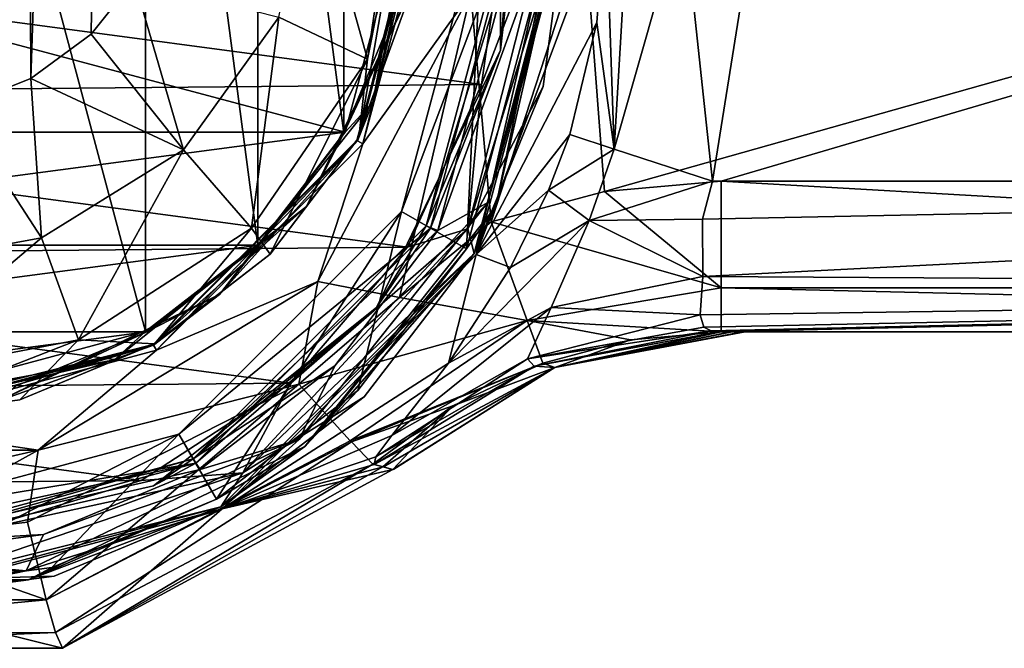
# Model space of a CAD drawing. Header units: metres. Extents: x -106 to 106, y -75 to 129.
# Tile 8 of 16: x 5 to 38, y -26 to -5. Entities that reach past the tile are written whole.
import ezdxf

# ---------------------------------------------------------------- set-up
doc = ezdxf.new("R2010")
doc.units = ezdxf.units.M
doc.layers.add('solid_11512102', color=7, linetype='CONTINUOUS')

msp = doc.modelspace()

# ---------------------------------------------------------------- linework, layer by layer
at = {"layer": 'solid_11512102'}
for points in [[(4.719648, 97.09214, -61.860661), (8.719511, 99.778252, -61.523392), (5.186907, -7.186918, -61.831673)], [(8.719511, 99.778252, -61.523392), (7.187377, -5.718277, -61.676479), (5.186907, -7.186918, -61.831673)], [(8.719511, 99.778252, -61.523392), (8.618262, -3.922099, -61.534431), (7.187377, -5.718277, -61.676479)], [(4.719648, 97.09214, -61.860661), (5.186907, -7.186918, -61.831673), (2.723256, -8.159181, -61.953636)], [(8.989192, -15.594686, -26), (0, 18, -26), (0, -18, -26)], [(8.989192, -15.594686, -26), (8.989191, 15.594687, -26), (0, 18, -26)], [(12.721629, -12.734203, -26), (12.721628, 12.734204, -26), (8.989191, 15.594687, -26)], [(8.989192, -15.594686, -26), (12.721629, -12.734203, -26), (8.989191, 15.594687, -26)], [(15.585371, -9.005325, -26), (15.58537, 9.005326, -26), (12.721628, 12.734204, -26)], [(12.721629, -12.734203, -26), (15.585371, -9.005325, -26), (12.721628, 12.734204, -26)], [(15.585371, -9.005325, -26), (17.385897, -4.661605, -26), (15.58537, 9.005326, -26)], [(24.245312, -10.93932, -16.299999), (23.595959, -2.388039, -16.299999), (90, 7.6, -16.299999)], [(24.245312, -10.93932, -16.299999), (90, 7.6, -16.299999), (28.123634, -10.6, -16.299999)], [(90, -10.6, 17.200001), (90, 7.6, 17.200001), (27.841408, 7.6, 17.200001)], [(29.290823, -1.5, 17.200001), (90, -10.6, 17.200001), (27.841408, 7.6, 17.200001)], [(28.123634, -10.6, -16.299999), (90, 7.6, -16.299999), (90, -10.6, -16.299999)], [(20.793076, 3.245884, 46.800446), (20.793076, -6.245884, 46.800446), (21.154348, -1.5, 46.700001)], [(20.793076, 3.245884, 46.800446), (21.327036, -1.5, 47.000889), (20.793076, -6.245884, 46.800446)], [(15.633801, -8.972308, -25.299999), (-15.634018, -8.971929, -25.299999), (-18.025518, 0, -25.299999)], [(18.025518, 0, -25.299999), (15.633801, -8.972308, -25.299999), (-18.025518, 0, -25.299999)], [(13.419914, -5.144756, -59.647003), (14.509862, 0.118094, -59.474281), (16.37323, -6.546627, -55.627056)], [(14.509862, 0.118094, -59.474281), (17.35532, 0.146499, -56.126656), (16.37323, -6.546627, -55.627056)], [(18.369696, 0, -25.162687), (18.524832, 0, -24.826168), (16.042976, -9.262416, -24.826168)], [(18.369696, 0, -25.162687), (16.042976, -9.262416, -24.826168), (16.550524, -7.970312, -25.162687)], [(16.078671, -9.150211, -51.609093), (18.499296, 0.161441, -51.482052), (18.5, 0, -26.5)], [(17.702637, 0.150313, -55.393536), (18.499296, 0.161441, -51.482052), (16.078671, -9.150211, -51.609093)], [(16.37323, -6.546627, -55.627056), (17.702637, 0.150313, -55.393536), (16.078671, -9.150211, -51.609093)], [(17.35532, 0.146499, -56.126656), (17.702637, 0.150313, -55.393536), (16.37323, -6.546627, -55.627056)], [(18.369696, 0, -25.162687), (16.550524, -7.970312, -25.162687), (18.025518, 0, -25.299999)], [(16.550524, -7.970312, -25.162687), (15.633801, -8.972308, -25.299999), (18.025518, 0, -25.299999)], [(16.078671, -9.150211, -51.609093), (18.5, 0, -26.5), (16.021469, -9.25, -26.5)], [(17.893391, -4.08405, -26.146446), (16.021469, -9.25, -26.5), (18.5, 0, -26.5)], [(16.214893, -9.361672, -21.038321), (16.042976, -9.262416, -24.826168), (18.524832, 0, -24.826168)], [(18.723345, 0, -21.038321), (16.214893, -9.361672, -21.038321), (18.524832, 0, -24.826168)], [(19.80447, -4.341289, -17.67314), (16.214893, -9.361672, -21.038321), (18.723345, 0, -21.038321)], [(-20.99667, -1.878257, 66.25), (20.157806, -7.386669, 66.25), (21.000027, -1.504778, 66.25)], [(17.497089, -11.601845, 48.75), (18.469755, -12.163518, 47.000889), (21.327036, -1.5, 47.000889)], [(20.203856, -1.5, 48.75), (17.497089, -11.601845, 48.75), (21.327036, -1.5, 47.000889)], [(19.662439, -12.843631, 48.75), (17.497089, -11.601845, 48.75), (20.203856, -1.5, 48.75)], [(18.320126, -12.077276, 46.700001), (18.713818, -12.239601, 46.700001), (21.576553, -1.5, 46.700001)], [(21.154348, -1.5, 46.700001), (18.320126, -12.077276, 46.700001), (21.576553, -1.5, 46.700001)], [(20.793076, -6.245884, 46.800446), (18.320126, -12.077276, 46.700001), (21.154348, -1.5, 46.700001)], [(20.793076, -6.245884, 46.800446), (21.327036, -1.5, 47.000889), (18.469755, -12.163518, 47.000889)], [(22.609085, -1.5, 46.288063), (21.576553, -1.5, 46.700001), (18.713818, -12.239601, 46.700001)], [(20.370081, -11.309714, 46.288063), (22.609085, -1.5, 46.288063), (18.713818, -12.239601, 46.700001)], [(22.700001, -1.5, 48.75), (19.662439, -12.843631, 48.75), (20.203856, -1.5, 48.75)], [(20.643118, -11.441201, 48.837868), (19.662439, -12.843631, 48.75), (22.700001, -1.5, 48.75)], [(19.703758, -12.184247, 65.664047), (22.413624, -1.5, 65.663582), (20.157806, -7.386669, 66.25)], [(19.703758, -12.184247, 65.664047), (22.216204, -7.453178, 64.25), (23, -1.5, 64.25)], [(19.703758, -12.184247, 65.664047), (23, -1.5, 64.25), (22.413624, -1.5, 65.663582)], [(22.216204, -7.453178, 64.25), (19.918585, -13, 49.049999), (23, -1.5, 49.049999)], [(22.912132, -1.5, 48.837868), (23, -1.5, 49.049999), (19.918585, -13, 49.049999)], [(22.912132, -1.5, 48.837868), (19.918585, -13, 49.049999), (20.643118, -11.441201, 48.837868)], [(24.297705, -1.5, 21.93832), (23.074497, -1.5, 45.278503), (19.983101, -13.037249, 45.278503)], [(20.370081, -11.309714, 46.288063), (19.983101, -13.037249, 45.278503), (23.074497, -1.5, 45.278503)], [(23.995232, -5.321947, 21.93832), (24.297705, -1.5, 21.93832), (19.983101, -13.037249, 45.278503)], [(22.413624, -1.5, 65.663582), (21.000027, -1.504778, 66.25), (20.157806, -7.386669, 66.25)], [(20.370081, -11.309714, 46.288063), (23.074497, -1.5, 45.278503), (22.609085, -1.5, 46.288063)], [(22.912132, -1.5, 48.837868), (20.643118, -11.441201, 48.837868), (22.700001, -1.5, 48.75)], [(23, -1.5, 64.25), (22.216204, -7.453178, 64.25), (23, -1.5, 49.049999)], [(24.57196, -9.529095, 18.571795), (24.297705, -1.5, 21.93832), (23.995232, -5.321947, 21.93832)], [(25.050611, -1.5, 19.550404), (24.297705, -1.5, 21.93832), (24.57196, -9.529095, 18.571795)], [(26.866804, -1.500001, 17.826902), (25.050611, -1.5, 19.550404), (24.57196, -9.529095, 18.571795)], [(26.866804, -1.500001, 17.826902), (24.57196, -9.529095, 18.571795), (27.841408, -10.6, 17.200001)], [(29.290823, -1.5, 17.200001), (26.866804, -1.500001, 17.826902), (27.841408, -10.6, 17.200001)], [(29.290823, -1.5, 17.200001), (27.841408, -10.6, 17.200001), (90, -10.6, 17.200001)], [(-20.99667, -1.878257, 66.25), (-20.049437, -7.747014, 66.25), (20.157806, -7.386669, 66.25)], [(19.80447, -4.341289, -17.67314), (23.595959, -2.388039, -16.299999), (20.488295, -11.945787, -16.299999)], [(24.245312, -10.93932, -16.299999), (20.488295, -11.945787, -16.299999), (23.595959, -2.388039, -16.299999)], [(10.253941, -9.561336, -60.071144), (7.187377, -5.718277, -61.676479), (8.618262, -3.922099, -61.534431)], [(10.253941, -9.561336, -60.071144), (8.618262, -3.922099, -61.534431), (13.419914, -5.144756, -59.647003)], [(14.349386, -11.443254, -26.146446), (16.021469, -9.25, -26.5), (17.893391, -4.08405, -26.146446)], [(14.349386, -11.443254, -26.146446), (17.893391, -4.08405, -26.146446), (15.585371, -9.005325, -26)], [(17.893391, -4.08405, -26.146446), (17.385897, -4.661605, -26), (15.585371, -9.005325, -26)], [(14.726598, -13.935247, -17.67314), (16.214893, -9.361672, -21.038321), (19.80447, -4.341289, -17.67314)], [(14.726598, -13.935247, -17.67314), (19.80447, -4.341289, -17.67314), (17.43811, -14.459725, -16.414349)], [(19.80447, -4.341289, -17.67314), (20.488295, -11.945787, -16.299999), (17.43811, -14.459725, -16.414349)], [(10.253941, -9.561336, -60.071144), (13.419914, -5.144756, -59.647003), (12.513628, -12.160793, -56.200237)], [(13.419914, -5.144756, -59.647003), (16.37323, -6.546627, -55.627056), (12.513628, -12.160793, -56.200237)], [(23.09535, -9.048723, 21.93832), (23.995232, -5.321947, 21.93832), (19.983101, -13.037249, 45.278503)], [(24.57196, -9.529095, 18.571795), (23.995232, -5.321947, 21.93832), (23.09535, -9.048723, 21.93832)], [(10.253941, -9.561336, -60.071144), (5.186907, -7.186918, -61.831673), (7.187377, -5.718277, -61.676479)], [(20.793076, -6.245884, 46.800446), (16.674753, -14.797671, 46.800446), (18.320126, -12.077276, 46.700001)], [(20.793076, -6.245884, 46.800446), (18.469755, -12.163518, 47.000889), (16.674753, -14.797671, 46.800446)], [(12.513628, -12.160793, -56.200237), (16.37323, -6.546627, -55.627056), (13.140658, -13.022023, -51.73914)], [(16.37323, -6.546627, -55.627056), (16.078671, -9.150211, -51.609093), (13.140658, -13.022023, -51.73914)], [(5.54097, -12.477416, -60.490532), (2.723256, -8.159181, -61.953636), (5.186907, -7.186918, -61.831673)], [(5.54097, -12.477416, -60.490532), (5.186907, -7.186918, -61.831673), (10.253941, -9.561336, -60.071144)], [(-20.049437, -7.747014, 66.25), (17.704283, -12.793838, 66.25), (20.157806, -7.386669, 66.25)], [(19.703758, -12.184247, 65.664047), (20.157806, -7.386669, 66.25), (17.704283, -12.793838, 66.25)], [(19.703758, -12.184247, 65.664047), (19.918274, -13.000538, 64.25), (22.216204, -7.453178, 64.25)], [(22.216204, -7.453178, 64.25), (19.918274, -13.000538, 64.25), (19.918585, -13, 49.049999)], [(-20.049437, -7.747014, 66.25), (-17.496754, -13.113329, 66.25), (17.704283, -12.793838, 66.25)], [(0, -13.49546, -60.662872), (2.723256, -8.159181, -61.953636), (5.54097, -12.477416, -60.490532)], [(16.550524, -7.970312, -25.162687), (11.453318, -14.362006, -25.162687), (15.633801, -8.972308, -25.299999)], [(16.550524, -7.970312, -25.162687), (16.042976, -9.262416, -24.826168), (11.453318, -14.362006, -25.162687)], [(15.633801, -8.972308, -25.299999), (-12.771796, -12.72008, -25.299999), (-15.634018, -8.971929, -25.299999)], [(15.633801, -8.972308, -25.299999), (12.771514, -12.720364, -25.299999), (-12.771796, -12.72008, -25.299999)], [(11.453318, -14.362006, -25.162687), (12.771514, -12.720364, -25.299999), (15.633801, -8.972308, -25.299999)], [(14.349386, -11.443254, -26.146446), (15.585371, -9.005325, -26), (12.721629, -12.734203, -26)], [(13.140658, -13.022023, -51.73914), (16.078671, -9.150211, -51.609093), (16.021469, -9.25, -26.5)], [(22.393129, -10.896964, 22.183111), (23.09535, -9.048723, 21.93832), (19.983101, -13.037249, 45.278503)], [(24.57196, -9.529095, 18.571795), (23.09535, -9.048723, 21.93832), (22.393129, -10.896964, 22.183111)], [(13.140658, -13.022023, -51.73914), (16.021469, -9.25, -26.5), (9.25, -16.021469, -26.5)], [(14.349386, -11.443254, -26.146446), (9.25, -16.021469, -26.5), (16.021469, -9.25, -26.5)], [(9.361672, -16.214893, -21.038321), (9.262416, -16.042976, -24.826168), (16.042976, -9.262416, -24.826168)], [(11.453318, -14.362006, -25.162687), (16.042976, -9.262416, -24.826168), (9.262416, -16.042976, -24.826168)], [(16.214893, -9.361672, -21.038321), (9.361672, -16.214893, -21.038321), (16.042976, -9.262416, -24.826168)], [(14.726598, -13.935247, -17.67314), (9.361672, -16.214893, -21.038321), (16.214893, -9.361672, -21.038321)], [(5.54097, -12.477416, -60.490532), (10.253941, -9.561336, -60.071144), (6.765507, -15.866085, -56.766994)], [(10.253941, -9.561336, -60.071144), (12.513628, -12.160793, -56.200237), (6.765507, -15.866085, -56.766994)], [(23.739199, -11.903878, 18.695518), (24.57196, -9.529095, 18.571795), (22.393129, -10.896964, 22.183111)], [(23.739199, -11.903878, 18.695518), (27.841408, -10.6, 17.200001), (24.57196, -9.529095, 18.571795)], [(23.739199, -11.903878, 18.695518), (27.506081, -11.862419, 17.038006), (27.841408, -10.6, 17.200001)], [(24.245312, -10.93932, -16.299999), (28.123634, -10.6, -16.299999), (28.123634, -14.135534, -14.835534)], [(27.506081, -11.862419, 17.038006), (90, -10.6, 17.200001), (27.841408, -10.6, 17.200001)], [(27.506081, -11.862419, 17.038006), (27.521347, -13.764078, 16.071512), (90, -10.6, 17.200001)], [(90, -14.135534, 15.735534), (90, -10.6, 17.200001), (27.521347, -13.764078, 16.071512)], [(90, -14.135534, -14.835534), (28.123634, -10.6, -16.299999), (90, -10.6, -16.299999)], [(90, -14.135534, -14.835534), (28.123634, -14.135534, -14.835534), (28.123634, -10.6, -16.299999)], [(21.120628, -13.470198, 22.335812), (22.393129, -10.896964, 22.183111), (19.983101, -13.037249, 45.278503)], [(24.245312, -10.93932, -16.299999), (28.123634, -14.135534, -14.835534), (20.488295, -11.945787, -16.299999)], [(23.739199, -11.903878, 18.695518), (22.393129, -10.896964, 22.183111), (21.120628, -13.470198, 22.335812)], [(7.963308, -16.53598, -26.146446), (9.25, -16.021469, -26.5), (14.349386, -11.443254, -26.146446)], [(7.963308, -16.53598, -26.146446), (14.349386, -11.443254, -26.146446), (8.989192, -15.594686, -26)], [(14.349386, -11.443254, -26.146446), (12.721629, -12.734203, -26), (8.989192, -15.594686, -26)], [(14.096534, -19.176495, 46.288063), (20.370081, -11.309714, 46.288063), (15.287887, -16.725904, 46.700001)], [(14.096534, -19.176495, 46.288063), (19.983101, -13.037249, 45.278503), (20.370081, -11.309714, 46.288063)], [(20.643118, -11.441201, 48.837868), (19.918585, -13, 49.049999), (14.28548, -19.413425, 48.837868)], [(20.643118, -11.441201, 48.837868), (14.28548, -19.413425, 48.837868), (19.662439, -12.843631, 48.75)], [(20.370081, -11.309714, 46.288063), (18.713818, -12.239601, 46.700001), (15.287887, -16.725904, 46.700001)], [(17.497089, -11.601845, 48.75), (10.101845, -18.997089, 48.75), (18.469755, -12.163518, 47.000889)], [(11.353283, -21.15687, 48.75), (10.101845, -18.997089, 48.75), (17.497089, -11.601845, 48.75)], [(16.055252, -17.547379, 48.75), (11.353283, -21.15687, 48.75), (17.497089, -11.601845, 48.75)], [(19.662439, -12.843631, 48.75), (16.055252, -17.547379, 48.75), (17.497089, -11.601845, 48.75)], [(18.320126, -12.077276, 46.700001), (10.577276, -19.820126, 46.700001), (18.713818, -12.239601, 46.700001)], [(16.674753, -14.797671, 46.800446), (10.577276, -19.820126, 46.700001), (18.320126, -12.077276, 46.700001)], [(21.680948, -15.22332, -14.882647), (17.43811, -14.459725, -16.414349), (20.488295, -11.945787, -16.299999)], [(23.739199, -11.903878, 18.695518), (21.120628, -13.470198, 22.335812), (19.067514, -16.646442, 20.916052)], [(23.739199, -11.903878, 18.695518), (19.067514, -16.646442, 20.916052), (22.481295, -14.794817, 17.363859)], [(21.680948, -15.22332, -14.882647), (20.488295, -11.945787, -16.299999), (28.123634, -14.135534, -14.835534)], [(23.739199, -11.903878, 18.695518), (22.481295, -14.794817, 17.363859), (27.521347, -13.764078, 16.071512)], [(23.739199, -11.903878, 18.695518), (27.521347, -13.764078, 16.071512), (27.506081, -11.862419, 17.038006)], [(6.765507, -15.866085, -56.766994), (12.513628, -12.160793, -56.200237), (9.29504, -15.995381, -51.869602)], [(12.513628, -12.160793, -56.200237), (13.140658, -13.022023, -51.73914), (9.29504, -15.995381, -51.869602)], [(10.101845, -18.997089, 48.75), (10.663518, -19.969755, 47.000889), (18.469755, -12.163518, 47.000889)], [(10.577276, -19.820126, 46.700001), (15.287887, -16.725904, 46.700001), (18.713818, -12.239601, 46.700001)], [(16.674753, -14.797671, 46.800446), (18.469755, -12.163518, 47.000889), (10.663518, -19.969755, 47.000889)], [(19.703758, -12.184247, 65.664047), (13.829322, -17.303339, 66.25), (12.228366, -20.284676, 65.664185)], [(19.703758, -12.184247, 65.664047), (12.228366, -20.284676, 65.664185), (19.918274, -13.000538, 64.25)], [(19.703758, -12.184247, 65.664047), (17.704283, -12.793838, 66.25), (13.829322, -17.303339, 66.25)], [(12.771514, -12.720364, -25.299999), (-9.035025, -15.59768, -25.299999), (-12.771796, -12.72008, -25.299999)], [(12.771514, -12.720364, -25.299999), (9.034655, -15.597895, -25.299999), (-9.035025, -15.59768, -25.299999)], [(5.54097, -12.477416, -60.490532), (6.765507, -15.866085, -56.766994), (0, -17.160252, -57.000004)], [(0, -13.49546, -60.662872), (5.54097, -12.477416, -60.490532), (0, -17.160252, -57.000004)], [(11.453318, -14.362006, -25.162687), (9.034655, -15.597895, -25.299999), (12.771514, -12.720364, -25.299999)], [(-17.496754, -13.113329, 66.25), (13.829322, -17.303339, 66.25), (17.704283, -12.793838, 66.25)], [(9.29504, -15.995381, -51.869602), (13.140658, -13.022023, -51.73914), (9.25, -16.021469, -26.5)], [(16.262835, -17.764078, 64.25), (11.5, -21.418585, 49.049999), (19.918585, -13, 49.049999)], [(14.28548, -19.413425, 48.837868), (19.918585, -13, 49.049999), (11.5, -21.418585, 49.049999)], [(19.067514, -16.646442, 20.916052), (19.983101, -13.037249, 45.278503), (11.537249, -21.483101, 45.278503)], [(14.096534, -19.176495, 46.288063), (11.537249, -21.483101, 45.278503), (19.983101, -13.037249, 45.278503)], [(12.228366, -20.284676, 65.664185), (16.262835, -17.764078, 64.25), (19.918274, -13.000538, 64.25)], [(14.28548, -19.413425, 48.837868), (16.055252, -17.547379, 48.75), (19.662439, -12.843631, 48.75)], [(19.918274, -13.000538, 64.25), (16.262835, -17.764078, 64.25), (19.918585, -13, 49.049999)], [(19.067514, -16.646442, 20.916052), (21.120628, -13.470198, 22.335812), (19.983101, -13.037249, 45.278503)], [(-17.496754, -13.113329, 66.25), (-13.542122, -17.550444, 66.25), (13.829322, -17.303339, 66.25)], [(5.42744, -19.534756, -17.67314), (9.361672, -16.214893, -21.038321), (14.726598, -13.935247, -17.67314)], [(5.42744, -19.534756, -17.67314), (14.726598, -13.935247, -17.67314), (14.086325, -17.343475, -16.492277)], [(14.726598, -13.935247, -17.67314), (17.43811, -14.459725, -16.414349), (14.086325, -17.343475, -16.492277)], [(22.481295, -14.794817, 17.363859), (27.431093, -15.035764, 14.50738), (27.521347, -13.764078, 16.071512)], [(90, -14.135534, 15.735534), (27.521347, -13.764078, 16.071512), (27.431093, -15.035764, 14.50738)], [(11.453318, -14.362006, -25.162687), (4.087642, -17.909128, -25.162687), (9.034655, -15.597895, -25.299999)], [(11.453318, -14.362006, -25.162687), (9.262416, -16.042976, -24.826168), (4.087642, -17.909128, -25.162687)], [(21.680948, -15.22332, -14.882647), (28.123634, -14.135534, -14.835534), (28.123634, -15.6, -11.3)], [(90, -14.135534, 15.735534), (27.431093, -15.035764, 14.50738), (27.547726, -15.451089, 13.411173)], [(90, -14.135534, 15.735534), (27.547726, -15.451089, 13.411173), (27.791414, -15.568494, 12.760421)], [(90, -14.135534, 15.735534), (27.791414, -15.568494, 12.760421), (28.053013, -15.6, 12.2)], [(90, -14.135534, 15.735534), (28.053013, -15.6, 12.2), (59.026505, -15.6, 12.2)], [(28.123634, -15.6, -11.3), (28.123634, -14.135534, -14.835534), (90, -15.6, -11.3)], [(90, -14.135534, -14.835534), (90, -15.6, -11.3), (28.123634, -14.135534, -14.835534)], [(21.680948, -15.22332, -14.882647), (14.086325, -17.343475, -16.492277), (17.43811, -14.459725, -16.414349)], [(16.674753, -14.797671, 46.800446), (9.25379, -20.715693, 46.800446), (10.577276, -19.820126, 46.700001)], [(16.674753, -14.797671, 46.800446), (10.663518, -19.969755, 47.000889), (9.25379, -20.715693, 46.800446)], [(22.481295, -14.794817, 17.363859), (19.067514, -16.646442, 20.916052), (17.186003, -19.044067, 16.949202)], [(22.481295, -14.794817, 17.363859), (17.186003, -19.044067, 16.949202), (21.685287, -16.499352, 14.169263)], [(22.481295, -14.794817, 17.363859), (21.685287, -16.499352, 14.169263), (27.431093, -15.035764, 14.50738)], [(21.685287, -16.499352, 14.169263), (27.547726, -15.451089, 13.411173), (27.431093, -15.035764, 14.50738)], [(21.680948, -15.22332, -14.882647), (15.798206, -19.219088, -14.799506), (14.086325, -17.343475, -16.492277)], [(21.680948, -15.22332, -14.882647), (22.197441, -16.642683, -11.434143), (15.798206, -19.219088, -14.799506)], [(21.680948, -15.22332, -14.882647), (28.123634, -15.6, -11.3), (25.113783, -15.862819, -11.368099)], [(21.680948, -15.22332, -14.882647), (25.113783, -15.862819, -11.368099), (22.197441, -16.642683, -11.434143)], [(9.034655, -15.597895, -25.299999), (-4.677322, -17.408091, -25.299999), (-9.035025, -15.59768, -25.299999)], [(9.034655, -15.597895, -25.299999), (4.676919, -17.408199, -25.299999), (-4.677322, -17.408091, -25.299999)], [(7.963308, -16.53598, -26.146446), (8.989192, -15.594686, -26), (0, -18, -26)], [(4.087642, -17.909128, -25.162687), (4.676919, -17.408199, -25.299999), (9.034655, -15.597895, -25.299999)], [(21.685287, -16.499352, 14.169263), (27.791414, -15.568494, 12.760421), (27.547726, -15.451089, 13.411173)], [(21.685287, -16.499352, 14.169263), (21.916727, -16.739058, 11.718176), (27.791414, -15.568494, 12.760421)], [(27.791414, -15.568494, 12.760421), (21.916727, -16.739058, 11.718176), (28.053013, -15.6, 12.2)], [(21.916727, -16.739058, 11.718176), (22.601015, -16.78335, 1.463555), (28.053013, -15.6, 12.2)], [(28.450941, -15.6, 7.112482), (28.053013, -15.6, 12.2), (22.601015, -16.78335, 1.463555)], [(22.601015, -16.78335, 1.463555), (28.851881, -15.6, 1.946898), (28.450941, -15.6, 7.112482)], [(28.927032, -15.6, 0.000005), (28.851881, -15.6, 1.946898), (22.601015, -16.78335, 1.463555)], [(28.851881, -15.6, -1.946898), (22.601015, -16.78335, 1.463555), (22.601015, -16.78335, -1.463555)], [(28.927032, -15.6, 0.000005), (22.601015, -16.78335, 1.463555), (28.851881, -15.6, -1.946898)], [(28.488495, -15.6, -6.63031), (22.601015, -16.78335, -1.463555), (28.123634, -15.6, -11.3)], [(25.113783, -15.862819, -11.368099), (28.123634, -15.6, -11.3), (22.601015, -16.78335, -1.463555)], [(28.488495, -15.6, -6.63031), (28.851881, -15.6, -1.946898), (22.601015, -16.78335, -1.463555)], [(59.026505, -15.6, 12.2), (28.053013, -15.6, 12.2), (28.450941, -15.6, 7.112482)], [(73.023628, -15.6, -10.249391), (28.123634, -15.6, -11.3), (90, -15.6, -11.3)], [(73.023628, -15.6, -10.249391), (28.488495, -15.6, -6.63031), (28.123634, -15.6, -11.3)], [(59.026505, -15.6, 12.2), (28.450941, -15.6, 7.112482), (28.851881, -15.6, 1.946898)], [(73.023628, -15.6, -10.249391), (28.851881, -15.6, -1.946898), (28.488495, -15.6, -6.63031)], [(28.927032, -15.6, 0.000005), (59.026505, -15.6, 12.2), (28.851881, -15.6, 1.946898)], [(73.023628, -15.6, -10.249391), (28.927032, -15.6, 0.000005), (28.851881, -15.6, -1.946898)], [(67.398651, -15.6, -6.162694), (59.026505, -15.6, 12.2), (28.927032, -15.6, 0.000005)], [(67.398651, -15.6, -6.162694), (28.927032, -15.6, 0.000005), (73.023628, -15.6, -10.249391)], [(6.765507, -15.866085, -56.766994), (4.81069, -17.863573, -51.965084), (0, -18.5, -52)], [(0, -17.160252, -57.000004), (6.765507, -15.866085, -56.766994), (0, -18.5, -52)], [(4.81069, -17.863573, -51.965084), (9.25, -16.021469, -26.5), (0, -18.5, -26.5)], [(0, -18.353554, -26.146446), (0, -18.5, -26.5), (9.25, -16.021469, -26.5)], [(7.963308, -16.53598, -26.146446), (0, -18.353554, -26.146446), (9.25, -16.021469, -26.5)], [(6.765507, -15.866085, -56.766994), (9.29504, -15.995381, -51.869602), (4.81069, -17.863573, -51.965084)], [(4.81069, -17.863573, -51.965084), (9.29504, -15.995381, -51.869602), (9.25, -16.021469, -26.5)], [(25.113783, -15.862819, -11.368099), (22.601015, -16.78335, -1.463555), (22.197441, -16.642683, -11.434143)], [(0, -18.723345, -21.038321), (0, -18.524832, -24.826168), (9.262416, -16.042976, -24.826168)], [(4.087642, -17.909128, -25.162687), (9.262416, -16.042976, -24.826168), (0, -18.524832, -24.826168)], [(9.361672, -16.214893, -21.038321), (0, -18.723345, -21.038321), (9.262416, -16.042976, -24.826168)], [(5.42744, -19.534756, -17.67314), (0, -18.723345, -21.038321), (9.361672, -16.214893, -21.038321)], [(7.963308, -16.53598, -26.146446), (0, -18, -26), (0, -18.353554, -26.146446)], [(17.186003, -19.044067, 16.949202), (19.067514, -16.646442, 20.916052), (11.537249, -21.483101, 45.278503)], [(15.798206, -19.219088, -14.799506), (22.197441, -16.642683, -11.434143), (15.837219, -19.261112, -14.726147)], [(15.837219, -19.261112, -14.726147), (22.197441, -16.642683, -11.434143), (19.2054, -18.055939, -11.72872)], [(21.685287, -16.499352, 14.169263), (17.186003, -19.044067, 16.949202), (16.651621, -19.757294, 14.063089)], [(21.685287, -16.499352, 14.169263), (16.651621, -19.757294, 14.063089), (21.916727, -16.739058, 11.718176)], [(22.601015, -16.78335, -1.463555), (19.2054, -18.055939, -11.72872), (22.197441, -16.642683, -11.434143)], [(10.577276, -19.820126, 46.700001), (10.814916, -20.170414, 46.700001), (15.287887, -16.725904, 46.700001)], [(14.096534, -19.176495, 46.288063), (15.287887, -16.725904, 46.700001), (10.814916, -20.170414, 46.700001)], [(21.916727, -16.739058, 11.718176), (16.651621, -19.757294, 14.063089), (16.589025, -20.009117, 11.299822)], [(21.916727, -16.739058, 11.718176), (16.589025, -20.009117, 11.299822), (22.601015, -16.78335, 1.463555)], [(22.601015, -16.78335, 1.463555), (16.589025, -20.009117, 11.299822), (16.89999, -20.090359, 6.173284)], [(22.601015, -16.78335, 1.463555), (16.89999, -20.090359, 6.173284), (17.210262, -20.170574, 1.046719)], [(22.601015, -16.78335, -1.463555), (22.601015, -16.78335, 1.463555), (17.210262, -20.170574, 1.046719)], [(22.601015, -16.78335, -1.463555), (17.210262, -20.170574, 1.046719), (17.253065, -20.168369, 0)], [(22.601015, -16.78335, -1.463555), (17.253065, -20.168369, 0), (17.210262, -20.170574, -1.046719)], [(22.601015, -16.78335, -1.463555), (17.210262, -20.170574, -1.046719), (19.2054, -18.055939, -11.72872)], [(-13.542122, -17.550444, 66.25), (8.847975, -20.545019, 66.25), (13.829322, -17.303339, 66.25)], [(5.42744, -19.534756, -17.67314), (14.086325, -17.343475, -16.492277), (5.074308, -21.924286, -16.44928)], [(5.691658, -24.504778, -14.769584), (5.074308, -21.924286, -16.44928), (14.086325, -17.343475, -16.492277)], [(15.798206, -19.219088, -14.799506), (5.691658, -24.504778, -14.769584), (14.086325, -17.343475, -16.492277)], [(12.228366, -20.284676, 65.664185), (13.829322, -17.303339, 66.25), (8.847975, -20.545019, 66.25)], [(-13.542122, -17.550444, 66.25), (-8.501501, -20.70236, 66.25), (8.847975, -20.545019, 66.25)], [(14.28548, -19.413425, 48.837868), (11.353283, -21.15687, 48.75), (16.055252, -17.547379, 48.75)], [(16.262835, -17.764078, 64.25), (11.499048, -21.419134, 64.25), (11.5, -21.418585, 49.049999)], [(12.228366, -20.284676, 65.664185), (11.499048, -21.419134, 64.25), (16.262835, -17.764078, 64.25)], [(15.837219, -19.261112, -14.726147), (19.2054, -18.055939, -11.72872), (16.549765, -19.9988, -11.946237)], [(19.2054, -18.055939, -11.72872), (16.877523, -20.084517, -6.544065), (16.549765, -19.9988, -11.946237)], [(19.2054, -18.055939, -11.72872), (17.210262, -20.170574, -1.046719), (16.877523, -20.084517, -6.544065)], [(-5.427459, -19.53475, -17.67314), (0, -18.723345, -21.038321), (5.42744, -19.534756, -17.67314)], [(10.101845, -18.997089, 48.75), (0, -21.703856, 48.75), (10.663518, -19.969755, 47.000889)], [(0, -24.200001, 48.75), (0, -21.703856, 48.75), (10.101845, -18.997089, 48.75)], [(5.877089, -23.426004, 48.75), (0, -24.200001, 48.75), (10.101845, -18.997089, 48.75)], [(5.030995, -23.542229, 46.288063), (14.096534, -19.176495, 46.288063), (5.59828, -22.337618, 46.700001)], [(5.030995, -23.542229, 46.288063), (11.537249, -21.483101, 45.278503), (14.096534, -19.176495, 46.288063)], [(14.096534, -19.176495, 46.288063), (10.814916, -20.170414, 46.700001), (5.59828, -22.337618, 46.700001)], [(15.798206, -19.219088, -14.799506), (15.837219, -19.261112, -14.726147), (5.691658, -24.504778, -14.769584)], [(15.837219, -19.261112, -14.726147), (5.998588, -25.590269, -11.860205), (5.691658, -24.504778, -14.769584)], [(11.353283, -21.15687, 48.75), (5.877089, -23.426004, 48.75), (10.101845, -18.997089, 48.75)], [(15.837219, -19.261112, -14.726147), (16.549765, -19.9988, -11.946237), (5.998588, -25.590269, -11.860205)], [(16.651621, -19.757294, 14.063089), (17.186003, -19.044067, 16.949202), (11.537249, -21.483101, 45.278503)], [(-5.427459, -19.53475, -17.67314), (5.42744, -19.534756, -17.67314), (-5.053247, -21.929338, -16.449234)], [(5.42744, -19.534756, -17.67314), (0.011426, -22.524868, -16.444073), (-5.053247, -21.929338, -16.449234)], [(5.42744, -19.534756, -17.67314), (5.074308, -21.924286, -16.44928), (0.011426, -22.524868, -16.444073)], [(14.28548, -19.413425, 48.837868), (11.5, -21.418585, 49.049999), (5.098429, -23.837677, 48.837868)], [(14.28548, -19.413425, 48.837868), (5.098429, -23.837677, 48.837868), (11.353283, -21.15687, 48.75)], [(10.577276, -19.820126, 46.700001), (0, -22.654348, 46.700001), (10.814916, -20.170414, 46.700001)], [(0, -22.827808, 46.800446), (0, -22.654348, 46.700001), (10.577276, -19.820126, 46.700001)], [(9.25379, -20.715693, 46.800446), (0, -22.827808, 46.800446), (10.577276, -19.820126, 46.700001)], [(16.589025, -20.009117, 11.299822), (16.651621, -19.757294, 14.063089), (11.537249, -21.483101, 45.278503)], [(10.663518, -19.969755, 47.000889), (0, -21.703856, 48.75), (0, -22.283854, 47.887264)], [(10.663518, -19.969755, 47.000889), (0, -22.283854, 47.887264), (0, -22.827036, 47.000889)], [(9.25379, -20.715693, 46.800446), (10.663518, -19.969755, 47.000889), (0, -22.827036, 47.000889)], [(0, -22.654348, 46.700001), (5.59828, -22.337618, 46.700001), (10.814916, -20.170414, 46.700001)], [(12.228366, -20.284676, 65.664185), (3.153915, -22.26186, 66.25), (1.795637, -23.842285, 65.664299)], [(12.228366, -20.284676, 65.664185), (1.795637, -23.842285, 65.664299), (11.499048, -21.419134, 64.25)], [(12.228366, -20.284676, 65.664185), (8.847975, -20.545019, 66.25), (3.153915, -22.26186, 66.25)], [(6.238949, -26.114202, -1.046719), (5.998588, -25.590269, -11.860205), (16.549765, -19.9988, -11.946237)], [(16.877523, -20.084517, -6.544065), (6.238949, -26.114202, -1.046719), (16.549765, -19.9988, -11.946237)], [(16.877523, -20.084517, -6.544065), (17.210262, -20.170574, -1.046719), (6.238949, -26.114202, -1.046719)], [(6.238949, -26.114202, 1.046719), (17.210262, -20.170574, 1.046719), (11.537249, -21.483101, 45.278503)], [(17.210262, -20.170574, -1.046719), (17.210262, -20.170574, 1.046719), (6.238949, -26.114202, 1.046719)], [(17.210262, -20.170574, -1.046719), (6.238949, -26.114202, 1.046719), (6.238949, -26.114202, -1.046719)], [(16.89999, -20.090359, 6.173284), (16.589025, -20.009117, 11.299822), (11.537249, -21.483101, 45.278503)], [(11.537249, -21.483101, 45.278503), (17.210262, -20.170574, 1.046719), (16.89999, -20.090359, 6.173284)], [(17.253065, -20.168369, 0), (17.210262, -20.170574, 1.046719), (17.210262, -20.170574, -1.046719)], [(-8.501501, -20.70236, 66.25), (3.153915, -22.26186, 66.25), (8.847975, -20.545019, 66.25)], [(9.25379, -20.715693, 46.800446), (0, -22.827036, 47.000889), (0, -22.827808, 46.800446)], [(5.098429, -23.837677, 48.837868), (5.877089, -23.426004, 48.75), (11.353283, -21.15687, 48.75)], [(5.951985, -23.716522, 64.25), (0, -24.5, 49.049999), (11.5, -21.418585, 49.049999)], [(5.098429, -23.837677, 48.837868), (11.5, -21.418585, 49.049999), (0, -24.5, 49.049999)], [(6.238949, -26.114202, 1.046719), (11.537249, -21.483101, 45.278503), (0, -24.574497, 45.278503)], [(5.030995, -23.542229, 46.288063), (0, -24.574497, 45.278503), (11.537249, -21.483101, 45.278503)], [(1.795637, -23.842285, 65.664299), (5.951985, -23.716522, 64.25), (11.499048, -21.419134, 64.25)], [(11.499048, -21.419134, 64.25), (5.951985, -23.716522, 64.25), (11.5, -21.418585, 49.049999)], [(5.691658, -24.504778, -14.769584), (0.011426, -22.524868, -16.444073), (5.074308, -21.924286, -16.44928)], [(5.691658, -24.504778, -14.769584), (-5.705859, -24.50135, -14.769551), (0.011426, -22.524868, -16.444073)], [(0, -22.654348, 46.700001), (0.000004, -23.076553, 46.700001), (5.59828, -22.337618, 46.700001)], [(5.030995, -23.542229, 46.288063), (5.59828, -22.337618, 46.700001), (0.000004, -23.076553, 46.700001)], [(-5.030995, -23.542229, 46.288063), (5.030995, -23.542229, 46.288063), (0.000004, -23.076553, 46.700001)], [(-5.030995, -23.542229, 46.288063), (0, -24.574497, 45.278503), (5.030995, -23.542229, 46.288063)], [(5.098429, -23.837677, 48.837868), (0, -24.200001, 48.75), (5.877089, -23.426004, 48.75)], [(5.098429, -23.837677, 48.837868), (0, -24.5, 49.049999), (-5.098429, -23.837677, 48.837868)], [(5.098429, -23.837677, 48.837868), (-5.098429, -23.837677, 48.837868), (0, -24.200001, 48.75)], [(5.951985, -23.716522, 64.25), (-0.000124, -24.5, 64.25), (0, -24.5, 49.049999)], [(1.795637, -23.842285, 65.664299), (-0.000124, -24.5, 64.25), (5.951985, -23.716522, 64.25)], [(5.691658, -24.504778, -14.769584), (-5.970494, -25.597254, -11.860101), (-5.705859, -24.50135, -14.769551)], [(5.691658, -24.504778, -14.769584), (5.998588, -25.590269, -11.860205), (-5.970494, -25.597254, -11.860101)], [(-6.2389, -26.114216, 1.046719), (6.238949, -26.114202, 1.046719), (0, -24.574497, 45.278503)], [(-6.2389, -26.114216, -1.046719), (-5.970494, -25.597254, -11.860101), (5.998588, -25.590269, -11.860205)], [(6.238949, -26.114202, -1.046719), (-6.2389, -26.114216, -1.046719), (5.998588, -25.590269, -11.860205)], [(6.238949, -26.114202, -1.046719), (6.238949, -26.114202, 1.046719), (-6.2389, -26.114216, 1.046719)], [(6.238949, -26.114202, -1.046719), (-6.2389, -26.114216, 1.046719), (-6.2389, -26.114216, -1.046719)]]:
    msp.add_3dface(points, dxfattribs=at)

doc.saveas('drawing.dxf')
